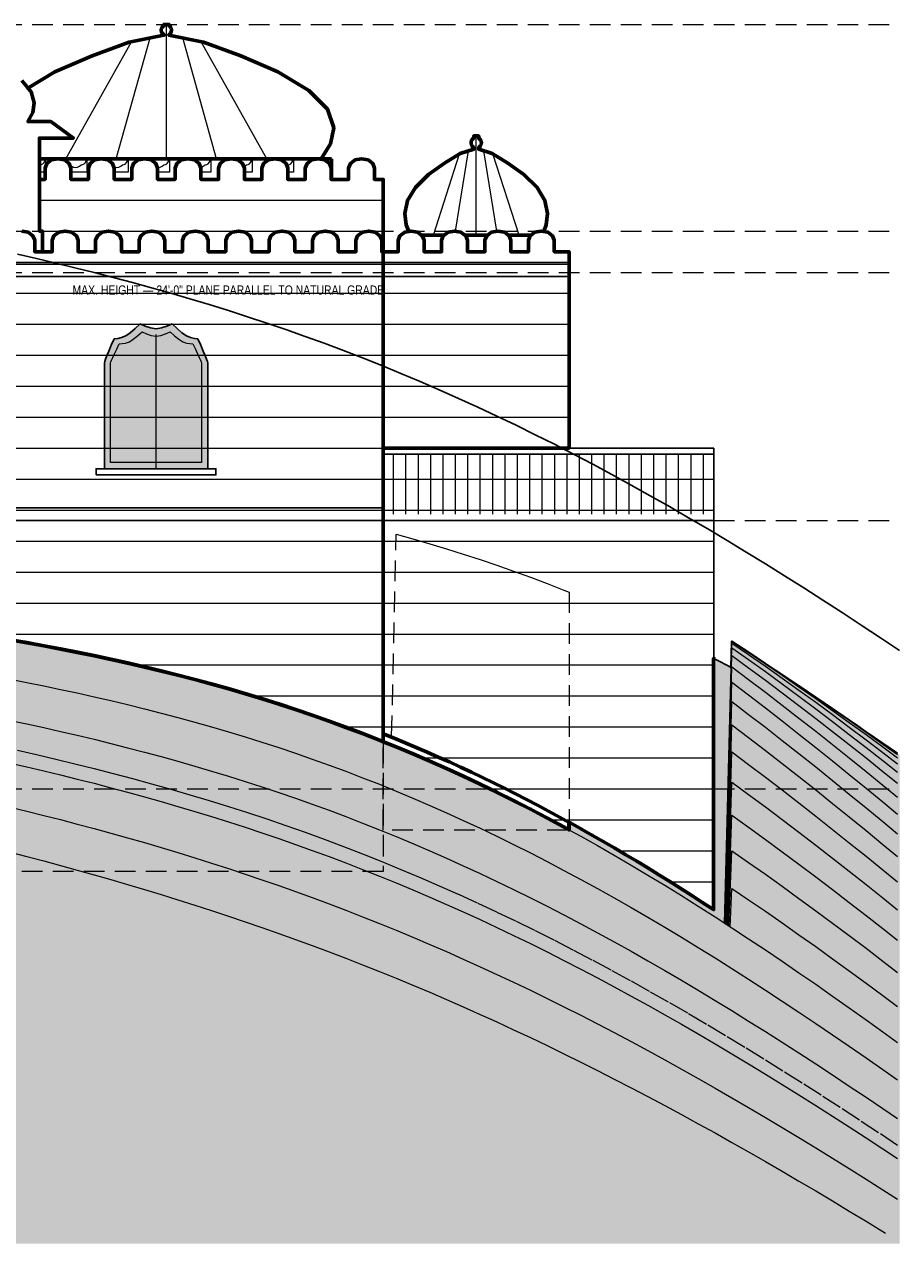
# Model space of a CAD drawing. Header units: inches. Extents: x -103 to 1584, y -3145 to 766.
# Tile 7 of 14: x 1052 to 1560, y -2016 to -1308. Entities that reach past the tile are written whole.
import ezdxf
from ezdxf.enums import TextEntityAlignment as Align

# ---------------------------------------------------------------- set-up
doc = ezdxf.new("R2010")
doc.units = ezdxf.units.IN
doc.header["$LTSCALE"] = 48
doc.header["$MEASUREMENT"] = 0
doc.linetypes.add('DASHED', pattern=[1.524, 1.27, -0.254])
doc.linetypes.add('HIDDEN', pattern=[0.375, 0.25, -0.125])
for name, color, linetype, lineweight in [('A-ANNO-TEXT', 7, 'CONTINUOUS', 25), ('A-ELEV', 7, 'CONTINUOUS', 25), ('A-ELEV-FINE', 8, 'CONTINUOUS', 13), ('A-ELEV-OTLN', 7, 'CONTINUOUS', 60), ('A-ELEV-PATT', 8, 'CONTINUOUS', 9), ('A-HIDN', 8, 'HIDDEN', 18), ('A-HTPL', 1, 'DASHED', 25), ('C-TOPO-MINR', 8, 'CONTINUOUS', 9)]:
    doc.layers.add(name, color=color, linetype=linetype, lineweight=lineweight)
doc.styles.add('JM', font='IBMPlexSansCondensed-Regular.ttf')

msp = doc.modelspace()

# ---------------------------------------------------------------- hatches: boundary and pattern name
at = {"layer": 'A-ELEV'}
h = msp.add_hatch(color=7, dxfattribs=at)
h.dxf.hatch_style = 1
h.paths.add_polyline_path([(1098, -1504.8), (1098.16, -1503.7), (1098.66, -1502.31), (1099.47, -1500.35), (1100.59, -1497.67), (1102.02, -1494.36), (1103.73, -1490.69), (1105.71, -1490.38), (1107.93, -1489.87), (1110.37, -1488.82), (1113, -1487.06), (1115.8, -1484.67), (1118.73, -1481.97), (1121.76, -1483.2), (1124.86, -1484.24), (1128, -1484.7), (1131.14, -1484.24), (1134.24, -1483.2), (1137.27, -1481.97), (1140.2, -1484.67), (1143, -1487.06), (1145.63, -1488.82), (1148.07, -1489.87), (1150.29, -1490.38), (1152.27, -1490.69), (1153.98, -1494.36), (1155.41, -1497.67), (1156.53, -1500.35), (1157.34, -1502.31), (1157.84, -1503.7), (1158, -1504.8), (1158, -1566), (1098, -1566)])
at = {"layer": 'C-TOPO-MINR'}
h = msp.add_hatch(dxfattribs=at)
h.set_pattern_fill('AR-SAND', scale=12)
h.paths.add_polyline_path([(1560, -2015.04), (1560, -2016), (0, -2016), (0, -1513.53), (0, -1503.14), (0, -1493.23), (0, -1483.88), (0, -1475.15), (0, -1467.09), (0, -1459.77), (0, -1453.23), (0, -1447.52), (0, -1442.67), (0, -1438.73), (0, -1435.71), (0, -1433.63), (0, -1432.5), (0, -1432.33), (9.75, -1435.09), (19.5, -1437.83), (29.25, -1440.56), (39, -1443.28), (48.75, -1445.98), (58.5, -1448.66), (68.25, -1451.33), (78, -1453.97), (87.75, -1456.6), (97.5, -1459.2), (107.25, -1461.78), (117, -1464.34), (126.75, -1466.87), (136.5, -1469.38), (146.25, -1471.86), (156, -1474.32), (165.75, -1476.74), (171.82, -1550.99), (171.8, -1550.99), (171.75, -1550.97), (171.66, -1550.94), (171.54, -1550.9), (171.36, -1550.85), (171.12, -1550.77), (170.8, -1550.67), (170.36, -1550.53), (169.77, -1550.34), (168.95, -1550.08), (175.5, -1552.16), (185.25, -1555.22), (195, -1558.25), (204.75, -1561.26), (214.5, -1564.24), (224.25, -1567.19), (234, -1570.11), (243.75, -1573), (253.5, -1575.86), (263.25, -1578.7), (273, -1581.5), (282.75, -1584.27), (292.5, -1587.01), (302.25, -1589.72), (312, -1592.4), (321.75, -1595.05), (331.5, -1597.67), (341.25, -1600.26), (351, -1602.81), (360.75, -1605.34), (370.5, -1607.84), (380.25, -1610.31), (390, -1612.75), (399.75, -1615.16), (409.5, -1617.54), (419.25, -1619.9), (429, -1622.22), (438.75, -1624.51), (448.5, -1626.77), (458.25, -1629.01), (468, -1631.21), (477.75, -1633.39), (487.5, -1635.54), (497.25, -1637.66), (507, -1639.75), (516.75, -1641.81), (526.5, -1643.84), (536.25, -1645.85), (546, -1647.83), (555.75, -1649.79), (565.5, -1651.72), (575.25, -1653.62), (585, -1655.5), (594.75, -1657.35), (604.5, -1659.18), (614.25, -1660.99), (624, -1662.78), (633.75, -1664.55), (643.5, -1666.29), (653.25, -1668.02), (663, -1669.73), (672.75, -1671.42), (682.5, -1673.09), (692.25, -1674.75), (702, -1676.4), (711.75, -1678.03), (721.5, -1679.65), (731.25, -1681.27), (741, -1682.87), (750.75, -1684.46), (760.5, -1686.05), (770.25, -1687.63), (780, -1689.21), (789.75, -1690.79), (799.5, -1692.36), (809.25, -1693.94), (819, -1695.52), (828.75, -1697.1), (838.5, -1698.69), (846.79, -1700.05), (848.25, -1640.25), (858, -1641.28), (867.75, -1642.31), (877.5, -1643.36), (887.25, -1644.43), (897, -1645.5), (906.75, -1646.6), (916.5, -1647.72), (926.25, -1648.86), (936, -1650.03), (945.75, -1651.23), (955.5, -1652.46), (965.25, -1653.72), (975, -1655.03), (984.75, -1656.37), (994.5, -1657.75), (1004.25, -1659.19), (1014, -1660.67), (1023.75, -1662.2), (1033.5, -1663.79), (1043.25, -1665.44), (1053, -1667.15), (1062.75, -1668.93), (1072.5, -1670.78), (1082.25, -1672.7), (1092, -1674.7), (1101.75, -1676.77), (1111.5, -1678.93), (1121.25, -1681.18), (1131, -1683.52), (1140.75, -1685.95), (1150.5, -1688.48), (1160.25, -1691.12), (1170, -1693.85), (1179.75, -1696.7), (1189.5, -1699.65), (1199.25, -1702.72), (1209, -1705.91), (1218.75, -1709.22), (1228.5, -1712.65), (1238.25, -1716.2), (1248, -1719.87), (1257.75, -1723.68), (1267.5, -1727.61), (1277.25, -1731.68), (1287, -1735.87), (1296.75, -1740.2), (1306.5, -1744.65), (1316.25, -1749.24), (1326, -1753.95), (1335.75, -1758.8), (1345.5, -1763.77), (1355.25, -1768.87), (1365, -1774.09), (1374.75, -1779.43), (1368, -1775.73), (1368, -1771.41), (1368.8, -1771.85), (1375.2, -1775.42), (1381.6, -1779.05), (1388, -1782.73), (1394.4, -1786.47), (1400.8, -1790.25), (1407.2, -1794.09), (1413.6, -1797.98), (1420, -1801.92), (1426.4, -1805.9), (1432.8, -1809.93), (1439.2, -1814.01), (1445.6, -1818.13), (1452, -1822.3), (1452, -1676.3), (1452.75, -1676.68), (1462.1, -1681.53), (1462.5, -1666.33), (1472.25, -1672.73), (1482, -1679.25), (1483.3, -1680.14), (1491.75, -1685.66), (1501.5, -1692.13), (1511.25, -1698.7), (1521, -1705.36), (1530.75, -1712.12), (1535.6, -1715.52), (1540.5, -1718.83), (1550.25, -1725.5), (1560, -1732.24), (1560, -1732.87), (1560, -1734.85), (1560, -1738.24), (1560, -1743.15), (1560, -1749.63), (1560, -1757.76), (1560, -1767.57), (1560, -1779.06), (1560, -1792.2), (1560, -1806.92), (1560, -1823.11), (1560, -1840.65), (1560, -1859.42), (1560, -1879.28), (1560, -1900.11), (1560, -1921.81), (1560, -1944.25), (1560, -1967.33), (1560, -1990.96)])
h.paths.add_polyline_path([(168.94, -1550.08), (167.71, -1549.69), (168.95, -1550.08)], flags=0)

# ---------------------------------------------------------------- linework, layer by layer
at = {"layer": 'A-ELEV'}
for p, q in [((840, -1447.2), (1260, -1447.2)), ((1260, -1447.2), (1368, -1447.2)), ((840, -1454.4), (1260, -1454.4)), ((1260, -1454.4), (1368, -1454.4)), ((1260, -1557.6), (1452, -1557.6)), ((840, -1588.8), (1260, -1588.8)), ((840, -1596), (1260, -1596)), ((1260, -1596), (1452, -1596))]:
    msp.add_line(p, q, dxfattribs=at)
for points in [[(1098, -1504.8), (1098.16, -1503.7), (1098.66, -1502.31), (1099.47, -1500.35), (1100.59, -1497.67), (1102.02, -1494.36), (1103.73, -1490.69), (1105.71, -1490.38), (1107.93, -1489.87), (1110.37, -1488.82), (1113, -1487.06), (1115.8, -1484.67), (1118.73, -1481.97), (1121.76, -1483.2), (1124.86, -1484.24), (1128, -1484.7), (1131.14, -1484.24), (1134.24, -1483.2), (1137.27, -1481.97), (1140.2, -1484.67), (1143, -1487.06), (1145.63, -1488.82), (1148.07, -1489.87), (1150.29, -1490.38), (1152.27, -1490.69), (1153.98, -1494.36), (1155.41, -1497.67), (1156.53, -1500.35), (1157.34, -1502.31), (1157.84, -1503.7), (1158, -1504.8), (1158, -1566), (1098, -1566)], [(1452, -1554), (1452, -1822.3), (1445.6, -1818.13), (1439.2, -1814.01), (1432.8, -1809.93), (1426.4, -1805.9), (1420, -1801.92), (1413.6, -1797.98), (1407.2, -1794.09), (1400.8, -1790.25), (1394.4, -1786.47), (1388, -1782.73), (1381.6, -1779.05), (1375.2, -1775.42), (1368.8, -1771.85), (1362.4, -1768.33), (1356, -1764.86), (1349.6, -1761.46), (1343.2, -1758.11), (1336.8, -1754.82), (1330.4, -1751.59), (1324, -1748.41), (1317.6, -1745.3), (1311.2, -1742.24), (1304.8, -1739.25), (1298.4, -1736.31), (1292, -1733.44), (1285.6, -1730.62), (1279.2, -1727.87), (1272.8, -1725.18), (1266.4, -1722.54), (1260, -1719.97), (1260, -1554)], [(1093.2, -1569.6), (1093.2, -1566), (1162.8, -1566), (1162.8, -1569.6)]]:
    msp.add_lwpolyline(points, close=True, dxfattribs=at)
msp.add_lwpolyline([(1452.6, -1676.47), (1452.8, -1676.58), (1452.81, -1676.58), (1461.99, -1681.34), (1462.38, -1666.32), (1462.38, -1666.31), (1462.38, -1666.3), (1462.39, -1666.29), (1462.39, -1666.28), (1462.4, -1666.27), (1462.4, -1666.26), (1462.41, -1666.25), (1462.42, -1666.24), (1462.43, -1666.23), (1462.43, -1666.23), (1462.44, -1666.22), (1462.45, -1666.22), (1462.47, -1666.21), (1462.48, -1666.21), (1462.49, -1666.21), (1462.5, -1666.21), (1462.51, -1666.21), (1462.52, -1666.21), (1462.53, -1666.21), (1462.55, -1666.22), (1462.56, -1666.22), (1462.57, -1666.23), (1472.32, -1672.63), (1472.32, -1672.63), (1482.07, -1679.15), (1482.07, -1679.15), (1483.37, -1680.04), (1491.82, -1685.56), (1491.82, -1685.56), (1501.57, -1692.03), (1501.57, -1692.03), (1511.32, -1698.6), (1511.32, -1698.6), (1521.07, -1705.26), (1521.07, -1705.26), (1530.82, -1712.02), (1530.82, -1712.02), (1535.67, -1715.42), (1540.57, -1718.73), (1540.57, -1718.73), (1550.32, -1725.4), (1550.32, -1725.4), (1558.8, -1731.27)], dxfattribs=at)
at = {"layer": 'A-ELEV-FINE'}
for p, q in [((1134, -1386), (1134, -1308)), ((1104.84, -1386), (1124.49, -1315.9)), ((1163.16, -1386), (1143.51, -1315.9)), ((1075.68, -1386), (1113.79, -1318.04)), ((1192.32, -1386), (1154.21, -1318.04)), ((1314, -1430.4), (1314, -1372.8)), ((1289.12, -1430.4), (1304.39, -1383.26)), ((1301.93, -1428.1), (1309.48, -1381.48)), ((1326.07, -1428.1), (1318.52, -1381.48)), ((1338.88, -1430.4), (1323.61, -1383.26)), ((1128, -1566), (1128, -1488)), ((1266, -1592.4), (1266, -1557.6)), ((1273.2, -1592.4), (1273.2, -1557.6)), ((1280.4, -1592.4), (1280.4, -1557.6)), ((1287.6, -1592.4), (1287.6, -1557.6)), ((1294.8, -1592.4), (1294.8, -1557.6)), ((1302, -1592.4), (1302, -1557.6)), ((1309.2, -1592.4), (1309.2, -1557.6)), ((1316.4, -1592.4), (1316.4, -1557.6)), ((1323.6, -1592.4), (1323.6, -1557.6)), ((1330.8, -1592.4), (1330.8, -1557.6)), ((1338, -1592.4), (1338, -1557.6)), ((1345.2, -1592.4), (1345.2, -1557.6)), ((1352.4, -1592.4), (1352.4, -1557.6)), ((1359.6, -1592.4), (1359.6, -1557.6)), ((1366.8, -1592.4), (1366.8, -1557.6)), ((1374, -1592.4), (1374, -1557.6)), ((1381.2, -1592.4), (1381.2, -1557.6)), ((1388.4, -1592.4), (1388.4, -1557.6)), ((1395.6, -1592.4), (1395.6, -1557.6)), ((1402.8, -1592.4), (1402.8, -1557.6)), ((1410, -1592.4), (1410, -1557.6)), ((1417.2, -1592.4), (1417.2, -1557.6)), ((1424.4, -1592.4), (1424.4, -1557.6)), ((1431.6, -1592.4), (1431.6, -1557.6)), ((1438.8, -1592.4), (1438.8, -1557.6)), ((1446, -1592.4), (1446, -1557.6))]:
    msp.add_line(p, q, dxfattribs=at)
for points in [[(1060.5, -1389.48), (1061.44, -1389.31), (1062.26, -1388.89), (1062.92, -1388.19), (1063.4, -1387.22), (1063.7, -1386.05), (1063.7, -1386), (1063.8, -1386), (1063.8, -1390.59), (1063.5, -1391.4), (1063.5, -1393.8), (1060.2, -1393.8), (1060.2, -1389.71)], [(1074.6, -1386), (1074.7, -1386), (1074.7, -1386.05), (1074.9, -1386.83), (1074.75, -1386.72), (1074.6, -1386.69)], [(1077.9, -1389.48), (1078.94, -1390.27), (1080.05, -1390.84), (1081.2, -1391.06), (1082.35, -1390.84), (1083.46, -1390.27), (1084.5, -1389.48), (1085.44, -1389.31), (1086.26, -1388.89), (1086.92, -1388.19), (1087.4, -1387.22), (1087.7, -1386.05), (1087.7, -1386), (1087.8, -1386), (1087.8, -1393.8), (1078.5, -1393.8), (1078.5, -1391.4), (1077.78, -1389.45)], [(1098.6, -1386), (1098.7, -1386), (1098.7, -1386.05), (1098.82, -1386.5), (1098.6, -1386.46)], [(1104.05, -1390.84), (1105.2, -1391.06), (1106.35, -1390.84), (1107.46, -1390.27), (1108.5, -1389.48), (1109.44, -1389.31), (1110.26, -1388.89), (1110.92, -1388.19), (1111.4, -1387.22), (1111.7, -1386.05), (1111.7, -1386), (1111.8, -1386), (1111.8, -1393.8), (1103.7, -1393.8), (1103.7, -1391.4), (1103.36, -1390.49)], [(1122.6, -1386), (1122.7, -1386), (1122.7, -1386.05), (1122.75, -1386.26), (1122.6, -1386.23)], [(1129.2, -1391.06), (1130.35, -1390.84), (1131.46, -1390.27), (1132.5, -1389.48), (1133.44, -1389.31), (1134.26, -1388.89), (1134.92, -1388.19), (1135.4, -1387.22), (1135.7, -1386.05), (1135.7, -1386), (1135.8, -1386), (1135.8, -1393.8), (1128.9, -1393.8), (1128.9, -1391.4), (1128.74, -1390.97)], [(1146.7, -1386.02), (1146.6, -1386), (1146.7, -1386)], [(1154.35, -1390.84), (1155.46, -1390.27), (1156.5, -1389.48), (1157.44, -1389.31), (1158.26, -1388.89), (1158.92, -1388.19), (1159.4, -1387.22), (1159.7, -1386.05), (1159.7, -1386), (1159.8, -1386), (1159.8, -1393.8), (1154.1, -1393.8), (1154.1, -1391.4), (1153.92, -1390.92)], [(1170.6, -1386), (1170.7, -1386), (1170.7, -1386.05), (1170.74, -1386.2), (1170.6, -1386.23)], [(1179.46, -1390.27), (1180.5, -1389.48), (1181.44, -1389.31), (1182.26, -1388.89), (1182.92, -1388.19), (1183.4, -1387.22), (1183.7, -1386.05), (1183.7, -1386), (1183.8, -1386), (1183.8, -1393.8), (1179.3, -1393.8), (1179.3, -1391.4), (1178.97, -1390.52)], [(1194.6, -1386), (1194.7, -1386), (1194.7, -1386.05), (1194.8, -1386.43), (1194.6, -1386.46)], [(1204.5, -1389.48), (1205.44, -1389.31), (1206.26, -1388.89), (1206.92, -1388.19), (1207.4, -1387.22), (1207.7, -1386.05), (1207.7, -1386), (1207.8, -1386), (1207.8, -1393.8), (1204.5, -1393.8), (1204.5, -1391.4), (1203.94, -1389.9)], [(1218.6, -1386), (1218.7, -1386), (1218.7, -1386.05), (1218.85, -1386.65), (1218.6, -1386.69)], [(1229.44, -1389.31), (1230, -1389.02), (1230, -1393.8), (1229.7, -1393.8), (1229.7, -1391.4), (1228.95, -1389.4)], [(1101.6, -1504.8), (1101.74, -1504.03), (1102.18, -1503.01), (1102.89, -1501.48), (1103.88, -1499.31), (1105.14, -1496.57), (1106.64, -1493.51), (1108.38, -1493.39), (1110.33, -1493.09), (1112.48, -1492.29), (1114.8, -1490.85), (1117.26, -1488.84), (1119.84, -1486.54), (1122.51, -1487.67), (1125.24, -1488.62), (1128, -1489.03), (1130.76, -1488.62), (1133.49, -1487.67), (1136.16, -1486.54), (1138.74, -1488.84), (1141.2, -1490.85), (1143.52, -1492.29), (1145.67, -1493.09), (1147.62, -1493.39), (1149.36, -1493.51), (1150.86, -1496.57), (1152.12, -1499.31), (1153.11, -1501.48), (1153.82, -1503.01), (1154.26, -1504.03), (1154.4, -1504.8), (1154.4, -1562.4), (1101.6, -1562.4)]]:
    msp.add_lwpolyline(points, close=True, dxfattribs=at)
at = {"layer": 'A-ELEV-OTLN'}
for points in [[(1177.2, -1326.24), (1198.8, -1335.6), (1216.8, -1346.4), (1227.6, -1357.2), (1231.2, -1368), (1229.4, -1377.36), (1224, -1386), (1222.2, -1386), (1197, -1386), (1171.8, -1386), (1146.6, -1386), (1121.4, -1386), (1096.2, -1386), (1071, -1386), (1060.2, -1386), (1060.2, -1374), (1080, -1374), (1066.8, -1364.4), (1053.6, -1364.4), (1056.34, -1359.22), (1057.25, -1353.6), (1055.42, -1347.12), (1053.6, -1344.96), (1069.2, -1335.6), (1090.8, -1326.24), (1112.4, -1318.32), (1132.56, -1314.29), (1132.56, -1313.93), (1132.33, -1313.79), (1132.1, -1313.62), (1131.88, -1313.42), (1131.68, -1313.2), (1131.51, -1312.97), (1131.35, -1312.71), (1131.23, -1312.45), (1131.13, -1312.17), (1131.06, -1311.89), (1131.01, -1311.59), (1131, -1311.3), (1131.01, -1311.01), (1131.06, -1310.71), (1131.13, -1310.43), (1131.23, -1310.15), (1131.35, -1309.89), (1131.51, -1309.63), (1131.68, -1309.4), (1131.88, -1309.18), (1132.1, -1308.98), (1132.33, -1308.81), (1132.56, -1308.67), (1132.56, -1308), (1135.44, -1308), (1135.44, -1308.67), (1135.67, -1308.81), (1135.9, -1308.98), (1136.12, -1309.18), (1136.32, -1309.4), (1136.49, -1309.63), (1136.65, -1309.89), (1136.77, -1310.15), (1136.87, -1310.43), (1136.94, -1310.71), (1136.99, -1311.01), (1137, -1311.3), (1136.99, -1311.59), (1136.94, -1311.89), (1136.87, -1312.17), (1136.77, -1312.45), (1136.65, -1312.71), (1136.49, -1312.97), (1136.32, -1313.2), (1136.12, -1313.42), (1135.9, -1313.62), (1135.67, -1313.79), (1135.44, -1313.93), (1135.44, -1314.29), (1155.6, -1318.32)], [(1332.43, -1388.57), (1341.65, -1395.12), (1349.33, -1402.68), (1353.94, -1410.24), (1355.47, -1417.8), (1354.7, -1424.35), (1353.21, -1428.27), (1351.8, -1428), (1348.05, -1428.72), (1345.72, -1430.4), (1332.68, -1430.4), (1330.35, -1428.72), (1326.6, -1428), (1322.85, -1428.72), (1320.52, -1430.4), (1307.48, -1430.4), (1305.15, -1428.72), (1301.4, -1428), (1297.65, -1428.72), (1295.32, -1430.4), (1282.28, -1430.4), (1279.95, -1428.72), (1276.2, -1428), (1274.79, -1428.27), (1273.3, -1424.35), (1272.53, -1417.8), (1274.06, -1410.24), (1278.67, -1402.68), (1286.35, -1395.12), (1295.57, -1388.57), (1304.78, -1383.02), (1312.56, -1380.47), (1312.56, -1379.39), (1312.33, -1379.25), (1312.1, -1379.08), (1311.88, -1378.88), (1311.68, -1378.66), (1311.51, -1378.43), (1311.35, -1378.17), (1311.23, -1377.91), (1311.13, -1377.63), (1311.06, -1377.35), (1311.01, -1377.05), (1311, -1376.76), (1311.01, -1376.47), (1311.06, -1376.17), (1311.13, -1375.89), (1311.23, -1375.61), (1311.35, -1375.35), (1311.51, -1375.09), (1311.68, -1374.86), (1311.88, -1374.64), (1312.1, -1374.44), (1312.33, -1374.27), (1312.56, -1374.13), (1312.56, -1372.8), (1315.44, -1372.8), (1315.44, -1374.13), (1315.67, -1374.27), (1315.9, -1374.44), (1316.12, -1374.64), (1316.32, -1374.86), (1316.49, -1375.09), (1316.65, -1375.35), (1316.77, -1375.61), (1316.87, -1375.89), (1316.94, -1376.17), (1316.99, -1376.47), (1317, -1376.76), (1316.99, -1377.05), (1316.94, -1377.35), (1316.87, -1377.63), (1316.77, -1377.91), (1316.65, -1378.17), (1316.49, -1378.43), (1316.32, -1378.66), (1316.12, -1378.88), (1315.9, -1379.08), (1315.67, -1379.25), (1315.44, -1379.39), (1315.44, -1380.47), (1323.22, -1383.02)], [(1063.5, -1398), (1063.5, -1391.4), (1064.5, -1388.7), (1067.25, -1386.72), (1071, -1386), (1074.75, -1386.72), (1077.5, -1388.7), (1078.5, -1391.4), (1078.5, -1398), (1088.7, -1398), (1088.7, -1391.4), (1089.7, -1388.7), (1092.45, -1386.72), (1096.2, -1386), (1099.95, -1386.72), (1102.7, -1388.7), (1103.7, -1391.4), (1103.7, -1398), (1113.9, -1398), (1113.9, -1391.4), (1114.9, -1388.7), (1117.65, -1386.72), (1121.4, -1386), (1125.15, -1386.72), (1127.9, -1388.7), (1128.9, -1391.4), (1128.9, -1398), (1139.1, -1398), (1139.1, -1391.4), (1140.1, -1388.7), (1142.85, -1386.72), (1146.6, -1386), (1150.35, -1386.72), (1153.1, -1388.7), (1154.1, -1391.4), (1154.1, -1398), (1164.3, -1398), (1164.3, -1391.4), (1165.3, -1388.7), (1168.05, -1386.72), (1171.8, -1386), (1175.55, -1386.72), (1178.3, -1388.7), (1179.3, -1391.4), (1179.3, -1398), (1189.5, -1398), (1189.5, -1391.4), (1190.5, -1388.7), (1193.25, -1386.72), (1197, -1386), (1200.75, -1386.72), (1203.5, -1388.7), (1204.5, -1391.4), (1204.5, -1398), (1214.7, -1398), (1214.7, -1391.4), (1215.7, -1388.7), (1218.45, -1386.72), (1222.2, -1386), (1225.95, -1386.72), (1228.7, -1388.7), (1229.7, -1391.4), (1229.7, -1398), (1239.9, -1398), (1239.9, -1391.4), (1240.9, -1388.7), (1243.65, -1386.72), (1247.4, -1386), (1251.15, -1386.72), (1253.9, -1388.7), (1254.9, -1391.4), (1254.9, -1398), (1260, -1398), (1260, -1440), (1259.1, -1440), (1259.1, -1433.4), (1258.1, -1430.7), (1255.35, -1428.72), (1251.6, -1428), (1247.85, -1428.72), (1245.1, -1430.7), (1244.1, -1433.4), (1244.1, -1440), (1233.9, -1440), (1233.9, -1433.4), (1232.9, -1430.7), (1230.15, -1428.72), (1226.4, -1428), (1222.65, -1428.72), (1219.9, -1430.7), (1218.9, -1433.4), (1218.9, -1440), (1208.7, -1440), (1208.7, -1433.4), (1207.7, -1430.7), (1204.95, -1428.72), (1201.2, -1428), (1197.45, -1428.72), (1194.7, -1430.7), (1193.7, -1433.4), (1193.7, -1440), (1183.5, -1440), (1183.5, -1433.4), (1182.5, -1430.7), (1179.75, -1428.72), (1176, -1428), (1172.25, -1428.72), (1169.5, -1430.7), (1168.5, -1433.4), (1168.5, -1440), (1158.3, -1440), (1158.3, -1433.4), (1157.3, -1430.7), (1154.55, -1428.72), (1150.8, -1428), (1147.05, -1428.72), (1144.3, -1430.7), (1143.3, -1433.4), (1143.3, -1440), (1133.1, -1440), (1133.1, -1433.4), (1132.1, -1430.7), (1129.35, -1428.72), (1125.6, -1428), (1121.85, -1428.72), (1119.1, -1430.7), (1118.1, -1433.4), (1118.1, -1440), (1107.9, -1440), (1107.9, -1433.4), (1106.9, -1430.7), (1104.15, -1428.72), (1100.4, -1428), (1096.65, -1428.72), (1093.9, -1430.7), (1092.9, -1433.4), (1092.9, -1440), (1082.7, -1440), (1082.7, -1433.4), (1081.7, -1430.7), (1078.95, -1428.72), (1075.2, -1428), (1071.45, -1428.72), (1068.7, -1430.7), (1067.7, -1433.4), (1067.7, -1440), (1062, -1440), (1062, -1428), (1060.2, -1428), (1060.2, -1398)], [(1071, -1386), (1067.25, -1386.72), (1064.5, -1388.7), (1063.5, -1391.4), (1063.5, -1398), (1060.2, -1398), (1060.2, -1386)], [(1096.2, -1386), (1092.45, -1386.72), (1089.7, -1388.7), (1088.7, -1391.4), (1088.7, -1398), (1078.5, -1398), (1078.5, -1391.4), (1077.5, -1388.7), (1074.75, -1386.72), (1071, -1386)], [(1121.4, -1386), (1117.65, -1386.72), (1114.9, -1388.7), (1113.9, -1391.4), (1113.9, -1398), (1103.7, -1398), (1103.7, -1391.4), (1102.7, -1388.7), (1099.95, -1386.72), (1096.2, -1386)], [(1146.6, -1386), (1142.85, -1386.72), (1140.1, -1388.7), (1139.1, -1391.4), (1139.1, -1398), (1128.9, -1398), (1128.9, -1391.4), (1127.9, -1388.7), (1125.15, -1386.72), (1121.4, -1386)], [(1171.8, -1386), (1168.05, -1386.72), (1165.3, -1388.7), (1164.3, -1391.4), (1164.3, -1398), (1154.1, -1398), (1154.1, -1391.4), (1153.1, -1388.7), (1150.35, -1386.72), (1146.6, -1386)], [(1197, -1386), (1193.25, -1386.72), (1190.5, -1388.7), (1189.5, -1391.4), (1189.5, -1398), (1179.3, -1398), (1179.3, -1391.4), (1178.3, -1388.7), (1175.55, -1386.72), (1171.8, -1386)], [(1222.2, -1386), (1218.45, -1386.72), (1215.7, -1388.7), (1214.7, -1391.4), (1214.7, -1398), (1204.5, -1398), (1204.5, -1391.4), (1203.5, -1388.7), (1200.75, -1386.72), (1197, -1386)], [(1230, -1386), (1230, -1398), (1229.7, -1398), (1229.7, -1391.4), (1228.7, -1388.7), (1225.95, -1386.72), (1222.2, -1386)], [(1260, -1442.4), (1260, -1440), (1268.7, -1440), (1268.7, -1433.4), (1269.7, -1430.7), (1272.45, -1428.72), (1276.2, -1428), (1279.95, -1428.72), (1282.7, -1430.7), (1283.7, -1433.4), (1283.7, -1440), (1293.9, -1440), (1293.9, -1433.4), (1294.9, -1430.7), (1297.65, -1428.72), (1301.4, -1428), (1305.15, -1428.72), (1307.9, -1430.7), (1308.9, -1433.4), (1308.9, -1440), (1319.1, -1440), (1319.1, -1433.4), (1320.1, -1430.7), (1322.85, -1428.72), (1326.6, -1428), (1330.35, -1428.72), (1333.1, -1430.7), (1334.1, -1433.4), (1334.1, -1440), (1344.3, -1440), (1344.3, -1433.4), (1345.3, -1430.7), (1348.05, -1428.72), (1351.8, -1428), (1355.55, -1428.72), (1358.3, -1430.7), (1359.3, -1433.4), (1359.3, -1440), (1368, -1440), (1368, -1554), (1260, -1554)], [(1260, -1719.97), (1266.4, -1722.54), (1272.8, -1725.18), (1279.2, -1727.87), (1285.6, -1730.62), (1292, -1733.44), (1298.4, -1736.31), (1304.8, -1739.25), (1311.2, -1742.24), (1317.6, -1745.3), (1324, -1748.41), (1330.4, -1751.59), (1336.8, -1754.82), (1343.2, -1758.11), (1349.6, -1761.46), (1356, -1764.86), (1362.4, -1768.33), (1368, -1771.41), (1368, -1775.73), (1365, -1774.09), (1355.25, -1768.87), (1345.5, -1763.77), (1335.75, -1758.8), (1326, -1753.95), (1316.25, -1749.24), (1306.5, -1744.65), (1296.75, -1740.2), (1287, -1735.87), (1277.25, -1731.68), (1267.5, -1727.61), (1260, -1724.59)]]:
    msp.add_lwpolyline(points, close=True, dxfattribs=at)
for points in [[(1049.95, -1340.64), (1055.42, -1347.12), (1057.25, -1353.6), (1056.34, -1359.22), (1053.6, -1364.4), (1066.8, -1364.4), (1080, -1374), (1060.2, -1374), (1060.2, -1428), (1062, -1428), (1062, -1440), (1057.5, -1440), (1057.5, -1433.4), (1056.5, -1430.7), (1053.75, -1428.72), (1050, -1428)], [(1050, -1428), (1053.75, -1428.72), (1056.5, -1430.7), (1057.5, -1433.4), (1057.5, -1440), (1067.7, -1440), (1067.7, -1433.4), (1068.7, -1430.7), (1071.45, -1428.72), (1075.2, -1428), (1078.95, -1428.72), (1081.7, -1430.7), (1082.7, -1433.4), (1082.7, -1440), (1092.9, -1440), (1092.9, -1433.4), (1093.9, -1430.7), (1096.65, -1428.72), (1100.4, -1428), (1104.15, -1428.72), (1106.9, -1430.7), (1107.9, -1433.4), (1107.9, -1440), (1118.1, -1440), (1118.1, -1433.4), (1119.1, -1430.7), (1121.85, -1428.72), (1125.6, -1428), (1129.35, -1428.72), (1132.1, -1430.7), (1133.1, -1433.4), (1133.1, -1440), (1143.3, -1440), (1143.3, -1433.4), (1144.3, -1430.7), (1147.05, -1428.72), (1150.8, -1428), (1154.55, -1428.72), (1157.3, -1430.7), (1158.3, -1433.4), (1158.3, -1440), (1168.5, -1440), (1168.5, -1433.4), (1169.5, -1430.7), (1172.25, -1428.72), (1176, -1428), (1179.75, -1428.72), (1182.5, -1430.7), (1183.5, -1433.4), (1183.5, -1440), (1193.7, -1440), (1193.7, -1433.4), (1194.7, -1430.7), (1197.45, -1428.72), (1201.2, -1428), (1204.95, -1428.72), (1207.7, -1430.7), (1208.7, -1433.4), (1208.7, -1440), (1218.9, -1440), (1218.9, -1433.4), (1219.9, -1430.7), (1222.65, -1428.72), (1226.4, -1428), (1230.15, -1428.72), (1232.9, -1430.7), (1233.9, -1433.4), (1233.9, -1440), (1244.1, -1440), (1244.1, -1433.4), (1245.1, -1430.7), (1247.85, -1428.72), (1251.6, -1428), (1255.35, -1428.72), (1258.1, -1430.7), (1259.1, -1433.4), (1259.1, -1440), (1260, -1440), (1260, -1724.59), (1257.75, -1723.68), (1248, -1719.87), (1238.25, -1716.2), (1228.5, -1712.65), (1218.75, -1709.22), (1209, -1705.91), (1199.25, -1702.72), (1189.5, -1699.65), (1179.75, -1696.7), (1170, -1693.85), (1160.25, -1691.12), (1150.5, -1688.48), (1140.75, -1685.95), (1131, -1683.52), (1121.25, -1681.18), (1111.5, -1678.93), (1101.75, -1676.77), (1092, -1674.7), (1082.25, -1672.7), (1072.5, -1670.78), (1062.75, -1668.93), (1053, -1667.15), (1043.25, -1665.44)], [(1043.27, -1665.32), (1053.02, -1667.03), (1053.02, -1667.03), (1062.77, -1668.81), (1062.77, -1668.81), (1072.52, -1670.66), (1072.52, -1670.66), (1082.27, -1672.58), (1082.27, -1672.58), (1092.02, -1674.58), (1092.03, -1674.58), (1101.78, -1676.66), (1101.78, -1676.66), (1111.53, -1678.82), (1111.53, -1678.82), (1121.28, -1681.06), (1121.28, -1681.06), (1131.03, -1683.4), (1131.03, -1683.4), (1140.78, -1685.84), (1140.78, -1685.84), (1150.53, -1688.37), (1150.53, -1688.37), (1160.28, -1691), (1160.28, -1691), (1170.03, -1693.74), (1170.03, -1693.74), (1179.78, -1696.58), (1179.78, -1696.58), (1189.53, -1699.54), (1189.54, -1699.54), (1199.29, -1702.61), (1199.29, -1702.61), (1209.04, -1705.8), (1209.04, -1705.8), (1218.79, -1709.1), (1218.79, -1709.1), (1228.54, -1712.53), (1228.54, -1712.53), (1238.29, -1716.08), (1238.29, -1716.08), (1248.04, -1719.76), (1248.04, -1719.76), (1257.79, -1723.57), (1257.79, -1723.57), (1267.54, -1727.5), (1267.55, -1727.5), (1277.3, -1731.57), (1277.3, -1731.57), (1287.05, -1735.76), (1287.05, -1735.76), (1296.8, -1740.09), (1296.8, -1740.09), (1306.55, -1744.54), (1306.55, -1744.54), (1316.3, -1749.13), (1316.3, -1749.13), (1326.05, -1753.84), (1326.05, -1753.84), (1335.8, -1758.69), (1335.8, -1758.69), (1345.55, -1763.66), (1345.56, -1763.66), (1355.31, -1768.76), (1355.31, -1768.76), (1365.06, -1773.98), (1365.06, -1773.98), (1367.88, -1775.53), (1367.88, -1771.41), (1367.88, -1771.39), (1367.88, -1771.38), (1367.89, -1771.37), (1367.89, -1771.36), (1367.89, -1771.35), (1367.9, -1771.34), (1367.91, -1771.33), (1367.92, -1771.32), (1367.92, -1771.31), (1367.93, -1771.31), (1367.94, -1771.3), (1367.95, -1771.3), (1367.97, -1771.29), (1367.98, -1771.29), (1367.99, -1771.29), (1368, -1771.29), (1368.01, -1771.29), (1368.02, -1771.29), (1368.04, -1771.29), (1368.05, -1771.3), (1368.06, -1771.3), (1368.86, -1771.74), (1368.86, -1771.74), (1375.26, -1775.32), (1375.26, -1775.32), (1381.66, -1778.95), (1381.66, -1778.95), (1388.06, -1782.63), (1388.06, -1782.63), (1394.46, -1786.36), (1394.46, -1786.36), (1400.86, -1790.15), (1400.86, -1790.15), (1407.26, -1793.99), (1407.26, -1793.99), (1413.66, -1797.88), (1413.66, -1797.88), (1420.06, -1801.81), (1420.06, -1801.81), (1426.46, -1805.8), (1426.46, -1805.8), (1432.86, -1809.83), (1432.86, -1809.83), (1439.26, -1813.91), (1439.26, -1813.91), (1445.66, -1818.03), (1445.67, -1818.03), (1451.88, -1822.07), (1451.88, -1676.3), (1451.88, -1676.29), (1451.88, -1676.28), (1451.89, -1676.27), (1451.89, -1676.26), (1451.89, -1676.25), (1451.9, -1676.24), (1451.91, -1676.23), (1451.91, -1676.22), (1451.92, -1676.21), (1451.93, -1676.2), (1451.94, -1676.2), (1451.95, -1676.19), (1451.96, -1676.19), (1451.97, -1676.19), (1451.99, -1676.18), (1452, -1676.18), (1452.01, -1676.18), (1452.02, -1676.19), (1452.03, -1676.19), (1452.04, -1676.19), (1452.05, -1676.2), (1452.6, -1676.47)]]:
    msp.add_lwpolyline(points, dxfattribs=at)
at = {"layer": 'A-ELEV-PATT'}
for p, q in [((1060.2, -1410), (1260, -1410)), ((1060.2, -1428), (1062, -1428)), ((1062, -1428), (1075.2, -1428)), ((1075.2, -1428), (1100.4, -1428)), ((1100.4, -1428), (1125.6, -1428)), ((1125.6, -1428), (1150.8, -1428)), ((1150.8, -1428), (1176, -1428)), ((1176, -1428), (1201.2, -1428)), ((1201.2, -1428), (1226.4, -1428)), ((1226.4, -1428), (1251.6, -1428)), ((1251.6, -1428), (1260, -1428)), ((840, -1446), (1260, -1446)), ((1260, -1446), (1368, -1446)), ((840, -1464), (1260, -1464)), ((1260, -1464), (1368, -1464)), ((840, -1482), (1260, -1482)), ((1260, -1482), (1368, -1482)), ((840, -1500), (1260, -1500)), ((1260, -1500), (1368, -1500)), ((840, -1518), (1260, -1518)), ((1260, -1518), (1368, -1518)), ((840, -1536), (1260, -1536)), ((1260, -1536), (1368, -1536)), ((840, -1554), (1260, -1554)), ((1260, -1554), (1452, -1554)), ((1260, -1554), (1368, -1554)), ((840, -1572), (1260, -1572)), ((1260, -1572), (1452, -1572)), ((840, -1590), (1260, -1590)), ((1260, -1590), (1452, -1590)), ((840, -1608), (1260, -1608)), ((1260, -1608), (1452, -1608)), ((840, -1626), (1260, -1626)), ((1260, -1626), (1452, -1626)), ((883.35, -1644), (1260, -1644)), ((1260, -1644), (1452, -1644)), ((1022.47, -1662), (1260, -1662)), ((1260, -1662), (1452, -1662)), ((1116.13, -1680), (1260, -1680)), ((1260, -1680), (1452, -1680)), ((1184.04, -1698), (1260, -1698)), ((1260, -1698), (1452, -1698)), ((1237.71, -1716), (1260, -1716)), ((1260, -1716), (1452, -1716)), ((1282.65, -1734), (1293.25, -1734)), ((1293.25, -1734), (1452, -1734)), ((1321.96, -1752), (1331.22, -1752)), ((1331.22, -1752), (1452, -1752)), ((1357.37, -1770), (1365.44, -1770)), ((1365.44, -1770), (1452, -1770)), ((1396.99, -1788), (1452, -1788)), ((1426.56, -1806), (1452, -1806))]:
    msp.add_line(p, q, dxfattribs=at)
at = {"layer": 'A-HIDN'}
for p, q in [((-24, -1308), (1560, -1308)), ((-24, -1428), (1560, -1428)), ((-24, -1452), (1560, -1452)), ((-24, -1596), (1560, -1596)), ((-24, -1752), (1560, -1752))]:
    msp.add_line(p, q, dxfattribs=at)
for points in [[(1264.88, -1721.29), (1267.5, -1604.12), (1277.25, -1606.79), (1287, -1609.58), (1296.75, -1612.5), (1306.5, -1615.55), (1316.25, -1618.73), (1326, -1622.04), (1335.75, -1625.48), (1345.5, -1629.04), (1355.25, -1632.74), (1365, -1636.57), (1368, -1637.79), (1368, -1770.72)], [(1043.25, -1665.44), (1053, -1667.15), (1062.75, -1668.93), (1072.5, -1670.78), (1082.25, -1672.7), (1092, -1674.7), (1101.75, -1676.77), (1111.5, -1678.93), (1121.25, -1681.18), (1131, -1683.52), (1140.75, -1685.95), (1150.5, -1688.48), (1160.25, -1691.12), (1170, -1693.85), (1179.75, -1696.7), (1189.5, -1699.65), (1199.25, -1702.72), (1209, -1705.91), (1218.75, -1709.22), (1228.5, -1712.65), (1238.25, -1716.2), (1248, -1719.87), (1257.75, -1723.68), (1260, -1724.59), (1260, -1800), (240, -1800)], [(1260, -1725.19), (1260, -1800), (840, -1800), (840, -1699.55)], [(1367.24, -1776), (1260, -1776), (1260, -1725.23)], [(1047.43, -1729.5), (1058.57, -1732.03), (1069.71, -1734.64), (1080.86, -1737.32), (1092, -1740.09), (1103.14, -1742.95), (1114.29, -1745.9), (1125.43, -1748.94), (1136.57, -1752.09), (1147.71, -1755.34), (1158.86, -1758.69), (1170, -1762.15), (1181.14, -1765.73), (1192.29, -1769.42), (1203.43, -1773.23), (1214.57, -1777.16), (1225.71, -1781.21), (1236.86, -1785.39), (1248, -1789.69), (1259.14, -1794.12), (1270.29, -1798.68), (1281.43, -1803.37), (1292.57, -1808.2), (1303.71, -1813.15), (1314.86, -1818.23), (1326, -1823.45), (1337.14, -1828.79), (1348.29, -1834.26), (1359.43, -1839.86), (1370.57, -1845.59), (1381.71, -1851.44), (1392.86, -1857.41), (1404, -1863.5), (1415.14, -1869.71), (1426.29, -1876.03), (1437.43, -1882.46), (1448.57, -1889.01), (1459.71, -1895.65), (1470.86, -1902.4), (1482, -1909.24), (1493.14, -1916.18), (1504.29, -1923.21), (1515.43, -1930.33), (1526.57, -1937.53), (1537.71, -1944.8), (1548.86, -1952.15), (1560, -1959.57)]]:
    msp.add_lwpolyline(points, dxfattribs=at)
at = {"layer": 'A-HTPL'}
msp.add_lwpolyline([(1047.43, -1441.5), (1058.57, -1444.03), (1069.71, -1446.64), (1080.86, -1449.32), (1092, -1452.09), (1103.14, -1454.95), (1114.29, -1457.9), (1125.43, -1460.94), (1136.57, -1464.09), (1147.71, -1467.34), (1158.86, -1470.69), (1170, -1474.15), (1181.14, -1477.73), (1192.29, -1481.42), (1203.43, -1485.23), (1214.57, -1489.16), (1225.71, -1493.21), (1236.86, -1497.39), (1248, -1501.69), (1259.14, -1506.12), (1270.29, -1510.68), (1281.43, -1515.37), (1292.57, -1520.2), (1303.71, -1525.15), (1314.86, -1530.23), (1326, -1535.45), (1337.14, -1540.79), (1348.29, -1546.26), (1359.43, -1551.86), (1370.57, -1557.59), (1381.71, -1563.44), (1392.86, -1569.41), (1404, -1575.5), (1415.14, -1581.71), (1426.29, -1588.03), (1437.43, -1594.46), (1448.57, -1601.01), (1459.71, -1607.65), (1470.86, -1614.4), (1482, -1621.24), (1493.14, -1628.18), (1504.29, -1635.21), (1515.43, -1642.33), (1526.57, -1649.53), (1537.71, -1656.8), (1548.86, -1664.15), (1560, -1671.57)], dxfattribs=at)
at = {"layer": 'C-TOPO-MINR'}
for points in [[(1043.25, -1665.44), (1053, -1667.15), (1062.75, -1668.93), (1072.5, -1670.78), (1082.25, -1672.7), (1092, -1674.7), (1101.75, -1676.77), (1111.5, -1678.93), (1121.25, -1681.18), (1131, -1683.52), (1140.75, -1685.95), (1150.5, -1688.48), (1160.25, -1691.12), (1170, -1693.85), (1179.75, -1696.7), (1189.5, -1699.65), (1199.25, -1702.72), (1209, -1705.91), (1218.75, -1709.22), (1228.5, -1712.65), (1238.25, -1716.2), (1248, -1719.87), (1257.75, -1723.68), (1267.5, -1727.61), (1277.25, -1731.68), (1287, -1735.87), (1296.75, -1740.2), (1306.5, -1744.65), (1316.25, -1749.24), (1326, -1753.95), (1335.75, -1758.8), (1345.5, -1763.77), (1355.25, -1768.87), (1365, -1774.09), (1374.75, -1779.43), (1384.5, -1784.89), (1394.25, -1790.47), (1404, -1796.17), (1413.75, -1801.97), (1423.5, -1807.89), (1433.25, -1813.91), (1443, -1820.03), (1452.75, -1826.24), (1462.5, -1832.56), (1472.25, -1838.96), (1482, -1845.45), (1491.75, -1852.03), (1501.5, -1858.69), (1511.25, -1865.42), (1521, -1872.23), (1530.75, -1879.1), (1540.5, -1886.05), (1550.25, -1893.05), (1558.8, -1899.25)], [(1458.23, -1830.04), (1462.5, -1666.33), (1472.25, -1672.73), (1482, -1679.25), (1491.75, -1685.88), (1501.5, -1692.61), (1511.25, -1699.43), (1521, -1706.35), (1530.75, -1713.35), (1540.5, -1720.44), (1550.25, -1727.61), (1558.8, -1733.96)], [(1458.24, -1830.07), (1462.5, -1667.29), (1472.25, -1673.95), (1482, -1680.72), (1491.75, -1687.6), (1501.5, -1694.57), (1511.25, -1701.64), (1521, -1708.8), (1530.75, -1716.05), (1540.5, -1723.37), (1550.25, -1730.77), (1558.8, -1737.32)], [(1458.28, -1830.1), (1462.5, -1669.95), (1472.25, -1676.85), (1482, -1683.85), (1491.75, -1690.96), (1501.5, -1698.17), (1511.25, -1705.46), (1521, -1712.85), (1530.75, -1720.31), (1540.5, -1727.85), (1550.25, -1735.46), (1558.8, -1742.2)], [(1451.79, -1676.2), (1452.75, -1676.68), (1462.34, -1681.65)], [(1458.35, -1830.15), (1462.5, -1674.49), (1472.25, -1681.6), (1482, -1688.82), (1491.75, -1696.13), (1501.5, -1703.53), (1511.25, -1711.03), (1521, -1718.6), (1530.75, -1726.25), (1540.5, -1733.98), (1550.25, -1741.77), (1558.8, -1748.66)], [(1458.45, -1830.22), (1462.5, -1681.12), (1472.25, -1688.4), (1482, -1695.78), (1491.75, -1703.25), (1501.5, -1710.81), (1511.25, -1718.46), (1521, -1726.18), (1530.75, -1733.97), (1540.5, -1741.83), (1550.25, -1749.76), (1558.8, -1756.77)], [(1483.1, -1680), (1491.75, -1685.66), (1501.5, -1692.13), (1511.25, -1698.7), (1521, -1705.36), (1530.75, -1712.12), (1540.5, -1718.96), (1550.25, -1725.88), (1558.8, -1732.01)], [(1043.25, -1688.27), (1053, -1690.17), (1062.75, -1692.13), (1072.5, -1694.15), (1082.25, -1696.25), (1092, -1698.42), (1101.75, -1700.67), (1111.5, -1702.99), (1121.25, -1705.4), (1131, -1707.89), (1140.75, -1710.47), (1150.5, -1713.14), (1160.25, -1715.91), (1170, -1718.77), (1179.75, -1721.73), (1189.5, -1724.8), (1199.25, -1727.97), (1209, -1731.24), (1218.75, -1734.63), (1228.5, -1738.12), (1238.25, -1741.73), (1248, -1745.46), (1257.75, -1749.29), (1267.5, -1753.25), (1277.25, -1757.32), (1287, -1761.51), (1296.75, -1765.82), (1306.5, -1770.25), (1316.25, -1774.79), (1326, -1779.46), (1335.75, -1784.24), (1345.5, -1789.13), (1355.25, -1794.14), (1365, -1799.27), (1374.75, -1804.5), (1384.5, -1809.85), (1394.25, -1815.3), (1404, -1820.86), (1413.75, -1826.52), (1423.5, -1832.28), (1433.25, -1838.13), (1443, -1844.09), (1452.75, -1850.13), (1462.5, -1856.27), (1472.25, -1862.49), (1482, -1868.79), (1491.75, -1875.17), (1501.5, -1881.63), (1511.25, -1888.16), (1521, -1894.76), (1530.75, -1901.43), (1540.5, -1908.17), (1550.25, -1914.96), (1558.8, -1920.96)], [(1458.59, -1830.31), (1462.5, -1690.01), (1472.25, -1697.4), (1482, -1704.88), (1491.75, -1712.45), (1501.5, -1720.11), (1511.25, -1727.84), (1521, -1735.65), (1530.75, -1743.53), (1540.5, -1751.48), (1550.25, -1759.49), (1558.8, -1766.57)], [(1458.78, -1830.44), (1462.5, -1701.25), (1472.25, -1708.67), (1482, -1716.18), (1491.75, -1723.78), (1501.5, -1731.46), (1511.25, -1739.22), (1521, -1747.05), (1530.75, -1754.96), (1540.5, -1762.93), (1550.25, -1770.97), (1558.8, -1778.06)], [(1043.25, -1712.14), (1053, -1714.22), (1062.75, -1716.35), (1072.5, -1718.55), (1082.25, -1720.81), (1092, -1723.14), (1101.75, -1725.54), (1111.5, -1728.01), (1121.25, -1730.56), (1131, -1733.19), (1140.75, -1735.9), (1150.5, -1738.7), (1160.25, -1741.58), (1170, -1744.55), (1179.75, -1747.62), (1189.5, -1750.77), (1199.25, -1754.03), (1209, -1757.38), (1218.75, -1760.82), (1228.5, -1764.37), (1238.25, -1768.03), (1248, -1771.78), (1257.75, -1775.64), (1267.5, -1779.61), (1277.25, -1783.68), (1287, -1787.86), (1296.75, -1792.15), (1306.5, -1796.55), (1316.25, -1801.05), (1326, -1805.65), (1335.75, -1810.37), (1345.5, -1815.19), (1355.25, -1820.11), (1365, -1825.14), (1374.75, -1830.27), (1384.5, -1835.49), (1394.25, -1840.82), (1404, -1846.24), (1413.75, -1851.76), (1423.5, -1857.37), (1433.25, -1863.08), (1443, -1868.87), (1452.75, -1874.74), (1462.5, -1880.7), (1472.25, -1886.74), (1482, -1892.85), (1491.75, -1899.04), (1501.5, -1905.31), (1511.25, -1911.64), (1521, -1918.04), (1530.75, -1924.51), (1540.5, -1931.03), (1550.25, -1937.61), (1558.8, -1943.43)], [(1459.03, -1830.6), (1462.5, -1714.78), (1472.25, -1722.16), (1482, -1729.63), (1491.75, -1737.18), (1501.5, -1744.83), (1511.25, -1752.55), (1521, -1760.34), (1530.75, -1768.21), (1540.5, -1776.15), (1550.25, -1784.15), (1558.8, -1791.21)], [(1535.4, -1715.38), (1540.5, -1718.83), (1550.25, -1725.5), (1558.8, -1731.41)], [(1459.34, -1830.8), (1462.5, -1730.45), (1472.25, -1737.72), (1482, -1745.09), (1491.75, -1752.55), (1501.5, -1760.1), (1511.25, -1767.72), (1521, -1775.43), (1530.75, -1783.2), (1540.5, -1791.04), (1550.25, -1798.95), (1558.8, -1805.94)], [(1043.25, -1736.93), (1053, -1739.16), (1062.75, -1741.46), (1072.5, -1743.81), (1082.25, -1746.22), (1092, -1748.69), (1101.75, -1751.24), (1111.5, -1753.84), (1121.25, -1756.52), (1131, -1759.28), (1140.75, -1762.1), (1150.5, -1765.01), (1160.25, -1767.99), (1170, -1771.06), (1179.75, -1774.21), (1189.5, -1777.45), (1199.25, -1780.77), (1209, -1784.18), (1218.75, -1787.68), (1228.5, -1791.27), (1238.25, -1794.96), (1248, -1798.74), (1257.75, -1802.61), (1267.5, -1806.58), (1277.25, -1810.65), (1287, -1814.81), (1296.75, -1819.07), (1306.5, -1823.42), (1316.25, -1827.88), (1326, -1832.43), (1335.75, -1837.07), (1345.5, -1841.81), (1355.25, -1846.65), (1365, -1851.58), (1374.75, -1856.6), (1384.5, -1861.72), (1394.25, -1866.92), (1404, -1872.22), (1413.75, -1877.6), (1423.5, -1883.06), (1433.25, -1888.61), (1443, -1894.24), (1452.75, -1899.95), (1462.5, -1905.74), (1472.25, -1911.6), (1482, -1917.53), (1491.75, -1923.54), (1501.5, -1929.61), (1511.25, -1935.75), (1521, -1941.95), (1530.75, -1948.21), (1540.5, -1954.53), (1550.25, -1960.9), (1558.8, -1966.54)], [(1459.73, -1831.05), (1462.5, -1748.02), (1472.25, -1755.15), (1482, -1762.38), (1491.75, -1769.69), (1501.5, -1777.1), (1511.25, -1784.59), (1521, -1792.15), (1530.75, -1799.79), (1540.5, -1807.5), (1550.25, -1815.27), (1558.8, -1822.14)], [(1043.25, -1762.48), (1053, -1764.87), (1062.75, -1767.31), (1072.5, -1769.8), (1082.25, -1772.35), (1092, -1774.96), (1101.75, -1777.63), (1111.5, -1780.36), (1121.25, -1783.16), (1131, -1786.02), (1140.75, -1788.95), (1150.5, -1791.95), (1160.25, -1795.03), (1170, -1798.17), (1179.75, -1801.4), (1189.5, -1804.7), (1199.25, -1808.08), (1209, -1811.54), (1218.75, -1815.08), (1228.5, -1818.7), (1238.25, -1822.41), (1248, -1826.2), (1257.75, -1830.08), (1267.5, -1834.05), (1277.25, -1838.1), (1287, -1842.24), (1296.75, -1846.46), (1306.5, -1850.78), (1316.25, -1855.18), (1326, -1859.67), (1335.75, -1864.25), (1345.5, -1868.91), (1355.25, -1873.66), (1365, -1878.49), (1374.75, -1883.41), (1384.5, -1888.41), (1394.25, -1893.5), (1404, -1898.66), (1413.75, -1903.91), (1423.5, -1909.23), (1433.25, -1914.63), (1443, -1920.11), (1452.75, -1925.65), (1462.5, -1931.27), (1472.25, -1936.96), (1482, -1942.72), (1491.75, -1948.54), (1501.5, -1954.43), (1511.25, -1960.38), (1521, -1966.39), (1530.75, -1972.45), (1540.5, -1978.57), (1550.25, -1984.74), (1558.8, -1990.19)], [(1460.21, -1831.36), (1462.5, -1767.25), (1472.25, -1774.2), (1482, -1781.26), (1491.75, -1788.41), (1501.5, -1795.65), (1511.25, -1802.97), (1521, -1810.36), (1530.75, -1817.83), (1540.5, -1825.38), (1550.25, -1832.98), (1558.8, -1839.71)], [(1043.25, -1788.68), (1053, -1791.21), (1062.75, -1793.79), (1072.5, -1796.41), (1082.25, -1799.09), (1092, -1801.82), (1101.75, -1804.6), (1111.5, -1807.45), (1121.25, -1810.34), (1131, -1813.3), (1140.75, -1816.33), (1150.5, -1819.41), (1160.25, -1822.56), (1170, -1825.78), (1179.75, -1829.07), (1189.5, -1832.42), (1199.25, -1835.85), (1209, -1839.35), (1218.75, -1842.92), (1228.5, -1846.57), (1238.25, -1850.29), (1248, -1854.09), (1257.75, -1857.96), (1267.5, -1861.92), (1277.25, -1865.95), (1287, -1870.06), (1296.75, -1874.25), (1306.5, -1878.51), (1316.25, -1882.86), (1326, -1887.29), (1335.75, -1891.79), (1345.5, -1896.38), (1355.25, -1901.04), (1365, -1905.77), (1374.75, -1910.59), (1384.5, -1915.48), (1394.25, -1920.45), (1404, -1925.49), (1413.75, -1930.6), (1423.5, -1935.78), (1433.25, -1941.04), (1443, -1946.36), (1452.75, -1951.76), (1462.5, -1957.21), (1472.25, -1962.74), (1482, -1968.32), (1491.75, -1973.97), (1501.5, -1979.67), (1511.25, -1985.44), (1521, -1991.25), (1530.75, -1997.13), (1540.5, -2003.05), (1550.25, -2009.02), (1551.83, -2010)], [(1460.8, -1831.74), (1462.5, -1787.88), (1472.25, -1794.66), (1482, -1801.53), (1491.75, -1808.49), (1501.5, -1815.54), (1511.25, -1822.68), (1521, -1829.88), (1530.75, -1837.17), (1540.5, -1844.52), (1550.25, -1851.94), (1558.8, -1858.49)], [(1461.55, -1832.23), (1462.5, -1809.71), (1472.25, -1816.3), (1482, -1822.98), (1491.75, -1829.76), (1501.5, -1836.61), (1511.25, -1843.55), (1521, -1850.56), (1530.75, -1857.64), (1540.5, -1864.79), (1550.25, -1872), (1558.8, -1878.38)]]:
    msp.add_lwpolyline(points, dxfattribs=at)

# ---------------------------------------------------------------- texts
at = {"layer": 'A-ANNO-TEXT', "style": 'JM'}
msp.add_text('MAX. HEIGHT — 24\'-0" PLANE PARALLEL TO NATURAL GRADE', height=5.28, dxfattribs=at).set_placement((1170, -1466.47), align=Align.BOTTOM_CENTER)

doc.saveas('drawing.dxf')
